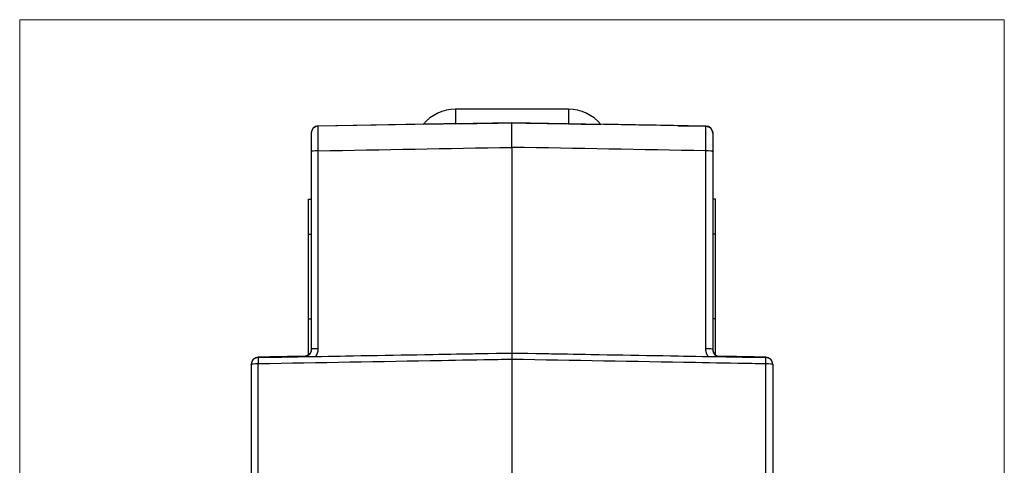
# Model space of a CAD drawing. Header units: millimetres. Extents: x 52 to 577, y 47 to 373.
# Tile 6 of 14: x 52 to 122, y 258 to 289. Entities that reach past the tile are written whole.
import ezdxf

# ---------------------------------------------------------------- set-up
doc = ezdxf.new("R2010")
doc.units = ezdxf.units.MM
doc.layers.add('1', color=7, linetype='Continuous', true_color=0xffffff)

msp = doc.modelspace()

# ---------------------------------------------------------------- linework, layer by layer
at = {"layer": '1', "color": 8, "linetype": 'Continuous', "lineweight": 18}
for p, q in [((52.456, 130.648), (52.456, 289.352)), ((122.294, 289.352), (52.456, 289.352)), ((122.294, 289.352), (122.294, 130.648))]:
    msp.add_line(p, q, dxfattribs=at)
at = {"layer": '1', "color": 18, "linetype": 'Continuous', "lineweight": 25}
for p, q in [((91.375, 283.002), (83.375, 283.002)), ((83.375, 283.002), (83.375, 281.973)), ((91.375, 283.002), (91.375, 281.973)), ((87.375, 282.043), (73.626, 281.803)), ((81.087, 281.942), (73.626, 281.812)), ((73.626, 281.803), (73.626, 281.812)), ((87.375, 282.043), (87.375, 282.043)), ((93.888, 281.929), (87.375, 282.043)), ((87.375, 280.301), (87.375, 282.043)), ((101.124, 281.812), (93.663, 281.942)), ((99.128, 281.838), (98.832, 281.843)), ((99.128, 281.838), (101.124, 281.803)), ((101.124, 281.803), (101.124, 281.812)), ((73.626, 266.029), (73.626, 280.061)), ((87.375, 280.302), (87.375, 265.723)), ((101.124, 266.029), (101.124, 280.061)), ((73.135, 279.996), (73.135, 265.983)), ((101.615, 279.996), (101.615, 265.974)), ((72.935, 276.639), (72.935, 276.64)), ((72.935, 276.64), (73.135, 276.64)), ((72.935, 274.138), (72.935, 276.639)), ((72.935, 276.639), (73.135, 276.639)), ((101.815, 276.64), (101.615, 276.64)), ((101.815, 276.639), (101.615, 276.639)), ((101.815, 276.639), (101.815, 276.64)), ((101.815, 274.138), (101.815, 276.639)), ((72.935, 274.138), (73.135, 274.138)), ((72.935, 268.138), (72.935, 274.138)), ((101.815, 274.138), (101.615, 274.138)), ((101.815, 268.138), (101.815, 274.138)), ((72.935, 265.639), (72.935, 268.138)), ((72.935, 268.138), (73.135, 268.138)), ((101.815, 268.138), (101.615, 268.138)), ((101.815, 265.639), (101.815, 268.138)), ((69.366, 265.429), (69.366, 265.408)), ((72.689, 265.467), (72.689, 265.486)), ((72.935, 265.639), (73.014, 265.639)), ((72.935, 265.639), (72.998, 265.639)), ((87.375, 265.722), (87.375, 265.723)), ((101.736, 265.639), (101.815, 265.639)), ((101.815, 265.639), (101.752, 265.639)), ((102.061, 265.486), (102.061, 265.467)), ((105.384, 265.408), (105.384, 265.429)), ((68.875, 264.908), (68.875, 264.929)), ((68.875, 264.908), (68.875, 251.228)), ((69.366, 251.138), (69.366, 264.952)), ((87.375, 265.267), (87.375, 251.399)), ((105.384, 251.138), (105.384, 264.952)), ((105.875, 264.929), (105.875, 264.908)), ((105.875, 264.908), (105.875, 251.228))]:
    msp.add_line(p, q, dxfattribs=at)
for centre, radius, start, end in [((83.375, 280.002), 3, 90, 139.95724), ((91.375, 280.002), 3, 40.07359, 90), ((73.635, 281.312), 0.5, 91, 180), ((101.115, 281.312), 0.5, 0, 89)]:
    msp.add_arc(centre, radius, start, end, dxfattribs=at)
for centre, major_axis, ratio, start_param, end_param in [((-996.209, 263.13), (1138.427, 19.871), 0.000003, 5.960262, 5.971524), ((1166.651, 263.206), (-1134.114, 19.796), 0.000003, 0.312242, 0.323527), ((73.635, 279.996), (0.5, 0), 0.128908, 1.588249, 3.141593), ((101.115, 279.996), (-0.5, 0), 0.128908, 3.141593, 4.694936), ((69.375, 264.929), (0.5, 0), 1, 1.58825, 3.132621), ((69.375, 264.908), (-0.5, 0), 1, 4.729842, 6.283185), ((69.375, 264.908), (0.009, -0.5), 0.015966, 3.141768, 4.623294), ((101.115, 265.983), (-0.5, 0), 0.091549, 3.139825, 4.694936), ((105.375, 264.929), (0.5, 0), 1, 0.008972, 1.553343), ((105.375, 264.908), (-0.5, 0), 1, 3.141593, 4.694936), ((105.375, 264.908), (0.009, 0.5), 0.015966, 4.801484, 6.28301), ((69.375, 264.908), (0.5, 0), 0.0887, 1.58825, 3.141593), ((105.375, 264.908), (0.5, 0), 0.0887, 0, 1.553343)]:
    msp.add_ellipse(centre, major_axis=major_axis, ratio=ratio, start_param=start_param, end_param=end_param, dxfattribs=at)
for points, degree, knots in [([(73.626, 281.803), (73.598, 281.802), (73.568, 281.799), (73.508, 281.787), (73.478, 281.778), (73.418, 281.754), (73.389, 281.739), (73.334, 281.703), (73.307, 281.682), (73.26, 281.635), (73.238, 281.609), (73.201, 281.554), (73.186, 281.525), (73.161, 281.465), (73.152, 281.435), (73.139, 281.375), (73.136, 281.345), (73.135, 281.316)], 3, [0, 0, 0, 0, 0.125, 0.125, 0.25, 0.25, 0.375, 0.375, 0.5, 0.5, 0.625, 0.625, 0.75, 0.75, 0.875, 0.875, 1, 1, 1, 1]), ([(83.375, 281.973), (83.356, 281.973), (83.337, 281.973), (83.298, 281.972), (83.279, 281.972), (83.222, 281.971), (83.146, 281.969), (83.054, 281.968), (83, 281.967), (82.964, 281.966), (82.946, 281.966), (82.858, 281.964), (82.792, 281.963), (82.698, 281.962), (82.652, 281.961), (82.607, 281.96), (82.578, 281.96), (82.564, 281.959), (82.492, 281.958), (82.439, 281.957), (82.338, 281.955), (82.291, 281.955), (82.223, 281.953), (82.201, 281.953), (82.159, 281.952), (82.138, 281.952), (82.078, 281.951), (82.04, 281.95), (81.933, 281.948), (81.869, 281.947), (81.781, 281.946), (81.754, 281.945), (81.701, 281.945), (81.676, 281.944), (81.604, 281.943), (81.561, 281.942), (81.482, 281.941), (81.446, 281.94), (81.398, 281.939), (81.383, 281.939), (81.353, 281.939), (81.34, 281.938), (81.3, 281.938), (81.277, 281.937), (81.213, 281.936), (81.18, 281.936), (81.128, 281.935), (81.11, 281.935), (81.086, 281.935), (81.08, 281.934), (81.08, 281.935)], 3, [0, 0, 0, 0, 0.007831, 0.007831, 0.015661, 0.015661, 0.031322, 0.046984, 0.054814, 0.054814, 0.062645, 0.062645, 0.093967, 0.093967, 0.109629, 0.117459, 0.117459, 0.12529, 0.12529, 0.156612, 0.156612, 0.187935, 0.187935, 0.203596, 0.203596, 0.219257, 0.219257, 0.25058, 0.25058, 0.313225, 0.313225, 0.344547, 0.344547, 0.37587, 0.37587, 0.438515, 0.438515, 0.50116, 0.50116, 0.532482, 0.532482, 0.563805, 0.563805, 0.62645, 0.62645, 0.75174, 0.75174, 0.877029, 0.877029, 1, 1, 1, 1]), ([(91.375, 281.973), (91.394, 281.973), (91.413, 281.973), (91.452, 281.972), (91.471, 281.972), (91.528, 281.971), (91.604, 281.969), (91.696, 281.968), (91.75, 281.967), (91.786, 281.966), (91.804, 281.966), (91.892, 281.964), (91.958, 281.963), (92.052, 281.962), (92.098, 281.961), (92.143, 281.96), (92.172, 281.96), (92.186, 281.959), (92.258, 281.958), (92.311, 281.957), (92.412, 281.955), (92.459, 281.955), (92.527, 281.953), (92.549, 281.953), (92.591, 281.952), (92.612, 281.952), (92.672, 281.951), (92.71, 281.95), (92.817, 281.948), (92.881, 281.947), (92.968, 281.946), (92.996, 281.945), (93.049, 281.945), (93.074, 281.944), (93.146, 281.943), (93.189, 281.942), (93.268, 281.941), (93.304, 281.94), (93.352, 281.939), (93.367, 281.939), (93.397, 281.939), (93.41, 281.938), (93.45, 281.938), (93.473, 281.937), (93.537, 281.936), (93.57, 281.936), (93.622, 281.935), (93.64, 281.935), (93.664, 281.935), (93.67, 281.934), (93.67, 281.935)], 3, [0, 0, 0, 0, 0.00783, 0.00783, 0.01566, 0.01566, 0.031321, 0.046981, 0.054811, 0.054811, 0.062642, 0.062642, 0.093962, 0.093962, 0.109623, 0.117453, 0.117453, 0.125283, 0.125283, 0.156604, 0.156604, 0.187925, 0.187925, 0.203585, 0.203585, 0.219245, 0.219245, 0.250566, 0.250566, 0.313208, 0.313208, 0.344528, 0.344528, 0.375849, 0.375849, 0.438491, 0.438491, 0.501132, 0.501132, 0.532453, 0.532453, 0.563774, 0.563774, 0.626415, 0.626415, 0.751698, 0.751698, 0.876981, 0.876981, 1, 1, 1, 1]), ([(101.124, 281.803), (101.156, 281.802), (101.188, 281.798), (101.252, 281.785), (101.283, 281.775), (101.342, 281.749), (101.371, 281.734), (101.424, 281.697), (101.449, 281.676), (101.494, 281.63), (101.515, 281.605), (101.55, 281.551), (101.566, 281.522), (101.59, 281.462), (101.599, 281.431), (101.612, 281.367), (101.615, 281.335), (101.615, 281.303)], 3, [0, 0, 0, 0, 0.125, 0.125, 0.25, 0.25, 0.375, 0.375, 0.5, 0.5, 0.625, 0.625, 0.75, 0.75, 0.875, 0.875, 1, 1, 1, 1]), ([(101.124, 280.061), (101.126, 280.18), (101.127, 280.298), (101.13, 280.526), (101.131, 280.637), (101.133, 280.849), (101.134, 280.95), (101.135, 281.138), (101.135, 281.226), (101.135, 281.384), (101.135, 281.455), (101.134, 281.579), (101.133, 281.632), (101.131, 281.716), (101.13, 281.749), (101.127, 281.792), (101.126, 281.803), (101.124, 281.803)], 3, [0, 0, 0, 0, 0.125, 0.125, 0.25, 0.25, 0.375, 0.375, 0.5, 0.5, 0.625, 0.625, 0.75, 0.75, 0.875, 0.875, 1, 1, 1, 1]), ([(101.615, 281.303), (101.615, 281.303), (101.615, 281.199), (101.615, 281.1), (101.615, 280.737), (101.615, 280.502), (101.615, 280.26), (101.615, 279.996)], 2, [0, 0, 0, 0.25, 0.25, 0.5, 0.75, 0.75, 1, 1, 1]), ([(69.366, 265.408), (72.37, 265.46), (75.374, 265.513), (81.377, 265.617), (84.376, 265.67), (87.375, 265.722)], 3, [0, 0, 0, 0, 0.500404, 0.500404, 1, 1, 1, 1]), ([(73.135, 265.983), (73.135, 265.979), (73.135, 265.972), (73.135, 265.961), (73.134, 265.95), (73.133, 265.938), (73.132, 265.927), (73.131, 265.916), (73.129, 265.905), (73.127, 265.895), (73.125, 265.884), (73.123, 265.873), (73.12, 265.863), (73.118, 265.852), (73.115, 265.842), (73.111, 265.832), (73.108, 265.821), (73.105, 265.811), (73.101, 265.801), (73.097, 265.792), (73.093, 265.782), (73.088, 265.772), (73.084, 265.763), (73.079, 265.754), (73.074, 265.744), (73.069, 265.735), (73.064, 265.726), (73.059, 265.718), (73.053, 265.709), (73.048, 265.701), (73.042, 265.692), (73.036, 265.684), (73.03, 265.676), (73.024, 265.668), (73.017, 265.661), (73.011, 265.653), (73.004, 265.646), (72.997, 265.639), (72.991, 265.632), (72.984, 265.625), (72.977, 265.618), (72.97, 265.612), (72.962, 265.605), (72.955, 265.599), (72.948, 265.593), (72.94, 265.587), (72.933, 265.581), (72.925, 265.576), (72.917, 265.57), (72.909, 265.565), (72.902, 265.56), (72.894, 265.555), (72.886, 265.551), (72.878, 265.546), (72.87, 265.542), (72.862, 265.538), (72.854, 265.533), (72.845, 265.53), (72.837, 265.526), (72.829, 265.522), (72.821, 265.519), (72.813, 265.516), (72.804, 265.513), (72.796, 265.51), (72.788, 265.507), (72.779, 265.504), (72.771, 265.502), (72.763, 265.5), (72.755, 265.498), (72.746, 265.496), (72.738, 265.494), (72.73, 265.492), (72.721, 265.491), (72.713, 265.489), (72.705, 265.488), (72.697, 265.487), (72.691, 265.486), (72.689, 265.486)], 3, [0, 0, 0, 0, 0.015556, 0.03105, 0.046482, 0.061853, 0.077162, 0.09241, 0.107596, 0.122721, 0.137785, 0.152787, 0.167728, 0.182608, 0.197427, 0.212185, 0.226882, 0.241517, 0.256093, 0.270607, 0.28506, 0.299453, 0.313786, 0.328057, 0.342269, 0.35642, 0.37051, 0.384541, 0.398511, 0.412421, 0.426271, 0.440061, 0.453792, 0.467462, 0.481073, 0.494624, 0.508116, 0.521548, 0.53492, 0.548234, 0.561488, 0.574683, 0.587819, 0.600896, 0.613914, 0.626873, 0.639774, 0.652615, 0.665399, 0.678124, 0.690791, 0.703399, 0.715949, 0.728442, 0.740876, 0.753252, 0.765571, 0.777832, 0.790036, 0.802182, 0.814271, 0.826303, 0.838278, 0.850196, 0.862057, 0.873861, 0.885608, 0.8973, 0.908934, 0.920513, 0.932036, 0.943502, 0.954913, 0.966268, 0.977567, 0.988811, 1, 1, 1, 1]), ([(73.135, 265.964), (73.135, 265.965), (73.135, 265.966), (73.135, 265.968), (73.135, 265.969), (73.135, 265.971), (73.135, 265.971), (73.135, 265.972), (73.135, 265.972), (73.135, 265.972), (73.135, 265.972), (73.135, 265.971), (73.135, 265.97), (73.135, 265.968), (73.135, 265.966), (73.135, 265.964), (73.135, 265.962), (73.135, 265.959), (73.135, 265.956), (73.135, 265.952), (73.135, 265.948), (73.135, 265.944), (73.135, 265.94), (73.134, 265.931), (73.133, 265.919), (73.132, 265.902), (73.129, 265.885), (73.126, 265.867), (73.122, 265.849), (73.118, 265.834), (73.114, 265.821), (73.111, 265.812), (73.107, 265.802), (73.104, 265.793), (73.1, 265.783), (73.096, 265.774), (73.092, 265.765), (73.088, 265.755), (73.084, 265.746), (73.079, 265.737), (73.075, 265.728), (73.07, 265.719), (73.065, 265.711), (73.06, 265.702), (73.054, 265.693), (73.049, 265.685), (73.043, 265.676), (73.038, 265.668), (73.033, 265.661), (73.029, 265.656), (73.026, 265.652), (73.023, 265.648), (73.019, 265.644), (73.015, 265.639), (73.011, 265.634), (73.006, 265.628), (73.001, 265.622), (72.995, 265.617), (72.989, 265.61), (72.983, 265.604), (72.976, 265.597), (72.968, 265.59), (72.96, 265.583), (72.952, 265.576), (72.942, 265.569), (72.933, 265.562), (72.922, 265.554), (72.912, 265.547), (72.9, 265.54), (72.888, 265.532), (72.875, 265.525), (72.862, 265.518), (72.848, 265.511), (72.833, 265.505), (72.817, 265.498), (72.801, 265.492), (72.784, 265.487), (72.767, 265.481), (72.748, 265.477), (72.729, 265.473), (72.709, 265.469), (72.695, 265.468), (72.689, 265.467)], 3, [0, 0, 0, 0, 0.003909, 0.00763, 0.011203, 0.01467, 0.01808, 0.021483, 0.024926, 0.028459, 0.032125, 0.035966, 0.040015, 0.044304, 0.048857, 0.053694, 0.058834, 0.06429, 0.070073, 0.076194, 0.082659, 0.089475, 0.096647, 0.10418, 0.129024, 0.153606, 0.178002, 0.202293, 0.226563, 0.250899, 0.26397, 0.277037, 0.290101, 0.303163, 0.316227, 0.329294, 0.342365, 0.355443, 0.368528, 0.381624, 0.394731, 0.407852, 0.420986, 0.434138, 0.447307, 0.460495, 0.473705, 0.486937, 0.500193, 0.505814, 0.511998, 0.518752, 0.52608, 0.533983, 0.542465, 0.551528, 0.561173, 0.571403, 0.582219, 0.593622, 0.605615, 0.618198, 0.631373, 0.645141, 0.659506, 0.674469, 0.690032, 0.706199, 0.722973, 0.740358, 0.758361, 0.776985, 0.79624, 0.816133, 0.836675, 0.857877, 0.879756, 0.902327, 0.925611, 0.949632, 0.974418, 1, 1, 1, 1]), ([(72.689, 265.467), (72.706, 265.467), (72.722, 265.467), (72.753, 265.468), (72.768, 265.468), (72.798, 265.469), (72.813, 265.469), (72.842, 265.469), (72.857, 265.47), (72.901, 265.47), (72.93, 265.471), (72.991, 265.472), (73.021, 265.472), (73.114, 265.474), (73.179, 265.475), (73.264, 265.477), (73.281, 265.477), (73.316, 265.478), (73.334, 265.478), (73.387, 265.479), (73.423, 265.479), (73.459, 265.48)], 3, [0, 0, 0, 0, 0.0625, 0.0625, 0.125, 0.125, 0.1875, 0.1875, 0.25, 0.25, 0.375, 0.375, 0.5, 0.5, 0.75, 0.75, 0.8125, 0.8125, 0.875, 0.875, 1, 1, 1, 1]), ([(73.135, 265.983), (73.135, 265.982), (73.135, 265.981), (73.135, 265.974), (73.135, 265.969), (73.135, 265.964)], 3, [0, 0, 0, 0, 0.171957, 0.171957, 1, 1, 1, 1]), ([(87.375, 265.722), (87.375, 265.722), (87.375, 265.719), (87.375, 265.711), (87.375, 265.707), (87.375, 265.699), (87.375, 265.694), (87.375, 265.677), (87.375, 265.663), (87.375, 265.639), (87.375, 265.63), (87.375, 265.612), (87.375, 265.602), (87.375, 265.57), (87.375, 265.548), (87.375, 265.511), (87.375, 265.498), (87.375, 265.472), (87.375, 265.458), (87.375, 265.417), (87.375, 265.388), (87.375, 265.344), (87.375, 265.328), (87.375, 265.298), (87.375, 265.282), (87.375, 265.267)], 3, [0, 0, 0, 0, 0.125, 0.125, 0.1875, 0.1875, 0.25, 0.25, 0.375, 0.375, 0.4375, 0.4375, 0.5, 0.5, 0.625, 0.625, 0.6875, 0.6875, 0.75, 0.75, 0.875, 0.875, 0.9375, 0.9375, 1, 1, 1, 1]), ([(87.375, 265.722), (90.374, 265.67), (93.373, 265.617), (99.376, 265.513), (102.38, 265.46), (105.384, 265.408)], 3, [0, 0, 0, 0, 0.499596, 0.499596, 1, 1, 1, 1]), ([(101.29, 265.48), (101.288, 265.485), (101.282, 265.494), (101.273, 265.507), (101.265, 265.521), (101.256, 265.535), (101.249, 265.549), (101.241, 265.563), (101.233, 265.578), (101.226, 265.592), (101.219, 265.607), (101.212, 265.621), (101.206, 265.636), (101.2, 265.651), (101.194, 265.666), (101.188, 265.681), (101.182, 265.696), (101.177, 265.712), (101.172, 265.727), (101.165, 265.747), (101.159, 265.771), (101.151, 265.799), (101.145, 265.828), (101.139, 265.856), (101.134, 265.885), (101.13, 265.914), (101.127, 265.942), (101.125, 265.971), (101.124, 266), (101.124, 266.019), (101.124, 266.029)], 3, [0, 0, 0, 0, 0.027813, 0.055585, 0.083326, 0.111041, 0.138739, 0.166426, 0.19411, 0.221798, 0.249498, 0.277216, 0.304961, 0.332738, 0.360557, 0.388423, 0.416344, 0.444327, 0.47238, 0.500508, 0.551147, 0.601517, 0.651662, 0.701624, 0.751447, 0.801173, 0.850848, 0.900515, 0.950217, 1, 1, 1, 1]), ([(101.29, 265.48), (101.326, 265.479), (101.362, 265.479), (101.432, 265.478), (101.467, 265.477), (101.518, 265.476), (101.535, 265.476), (101.569, 265.475), (101.619, 265.474), (101.667, 265.474), (101.729, 265.472), (101.76, 265.472), (101.82, 265.471), (101.849, 265.47), (101.893, 265.47), (101.908, 265.469), (101.937, 265.469), (101.952, 265.469), (101.982, 265.468), (101.997, 265.468), (102.028, 265.467), (102.044, 265.467), (102.061, 265.467)], 3, [0, 0, 0, 0, 0.125, 0.125, 0.25, 0.25, 0.3125, 0.3125, 0.375, 0.5, 0.5, 0.625, 0.625, 0.75, 0.75, 0.8125, 0.8125, 0.875, 0.875, 0.9375, 0.9375, 1, 1, 1, 1]), ([(101.615, 265.981), (101.615, 265.953), (101.617, 265.926), (101.625, 265.877), (101.631, 265.854), (101.65, 265.791), (101.668, 265.755), (101.689, 265.719), (101.693, 265.713), (101.701, 265.7), (101.714, 265.683), (101.724, 265.669), (101.737, 265.654), (101.741, 265.649), (101.748, 265.642), (101.75, 265.64), (101.75, 265.64)], 3, [0, 0, 0, 0, 0.125, 0.125, 0.25, 0.25, 0.5, 0.5, 0.5625, 0.5625, 0.625, 0.75, 0.75, 0.875, 0.875, 1, 1, 1, 1]), ([(101.615, 265.974), (101.615, 265.974), (101.615, 265.974), (101.615, 265.974), (101.615, 265.974), (101.615, 265.973), (101.615, 265.971), (101.615, 265.967), (101.615, 265.958), (101.615, 265.943), (101.617, 265.922), (101.619, 265.899), (101.623, 265.876), (101.628, 265.848), (101.635, 265.823), (101.642, 265.801), (101.648, 265.785), (101.654, 265.769), (101.661, 265.754), (101.669, 265.738), (101.677, 265.723), (101.685, 265.708), (101.694, 265.694), (101.704, 265.679), (101.714, 265.665), (101.722, 265.654), (101.73, 265.645), (101.736, 265.638), (101.742, 265.631), (101.749, 265.624), (101.756, 265.616), (101.764, 265.608), (101.772, 265.6), (101.781, 265.591), (101.791, 265.583), (101.801, 265.575), (101.812, 265.566), (101.824, 265.557), (101.836, 265.549), (101.849, 265.54), (101.863, 265.532), (101.877, 265.524), (101.892, 265.516), (101.908, 265.509), (101.925, 265.501), (101.942, 265.495), (101.96, 265.488), (101.979, 265.483), (101.999, 265.477), (102.019, 265.473), (102.04, 265.469), (102.054, 265.468), (102.061, 265.467)], 3, [0, 0, 0, 0, 0.003567, 0.005328, 0.007075, 0.013951, 0.027411, 0.040703, 0.054978, 0.083839, 0.118494, 0.14595, 0.178262, 0.215545, 0.257875, 0.280134, 0.302433, 0.32477, 0.347148, 0.369567, 0.392027, 0.414529, 0.437075, 0.459664, 0.482297, 0.504976, 0.516168, 0.527943, 0.540312, 0.553283, 0.566864, 0.581061, 0.595881, 0.611327, 0.627405, 0.644119, 0.661471, 0.679466, 0.698106, 0.717393, 0.73733, 0.757919, 0.779161, 0.801059, 0.823614, 0.846827, 0.8707, 0.895234, 0.92043, 0.946289, 0.972812, 1, 1, 1, 1]), ([(101.615, 265.965), (101.615, 265.938), (101.617, 265.912), (101.624, 265.865), (101.629, 265.844), (101.647, 265.783), (101.663, 265.749), (101.682, 265.715), (101.686, 265.708), (101.693, 265.696), (101.697, 265.691), (101.707, 265.675), (101.714, 265.667), (101.724, 265.653), (101.728, 265.648), (101.734, 265.641), (101.736, 265.639), (101.736, 265.639)], 3, [0, 0, 0, 0, 0.124992, 0.124992, 0.249984, 0.249984, 0.499967, 0.499967, 0.562463, 0.562463, 0.624959, 0.624959, 0.749951, 0.749951, 0.874942, 0.874942, 1, 1, 1, 1]), ([(68.875, 264.934), (68.875, 264.933), (68.875, 264.933), (68.875, 264.931), (68.875, 264.93), (68.875, 264.929)], 3, [0, 0, 0, 0, 0.261143, 0.261143, 1, 1, 1, 1]), ([(87.375, 265.267), (87.042, 265.261), (86.709, 265.255), (85.042, 265.226), (83.709, 265.203), (78.04, 265.104), (73.703, 265.028), (69.366, 264.952)], 3, [0, 0, 0, 0, 0.055513, 0.055513, 0.277565, 0.277565, 1, 1, 1, 1]), ([(105.384, 264.952), (105.05, 264.958), (104.717, 264.964), (103.051, 264.993), (101.718, 265.016), (96.048, 265.115), (91.712, 265.191), (87.375, 265.267)], 3, [0, 0, 0, 0, 0.055513, 0.055513, 0.277565, 0.277565, 1, 1, 1, 1]), ([(105.875, 264.929), (105.875, 264.93), (105.875, 264.931), (105.875, 264.933), (105.875, 264.933), (105.875, 264.934)], 3, [0, 0, 0, 0, 0.738857, 0.738857, 1, 1, 1, 1])]:
    msp.add_open_spline(points, degree=degree, knots=knots, dxfattribs=at)
for points in [[(73.626, 280.061), (73.622, 281.047), (73.622, 281.802), (73.626, 281.803)], [(98.832, 281.843), (97.184, 281.871), (95.536, 281.9), (93.887, 281.929)], [(73.135, 281.303), (73.135, 281.303), (73.135, 280.736), (73.135, 279.996)], [(73.626, 280.061), (78.209, 280.141), (82.792, 280.221), (87.375, 280.302)], [(101.124, 280.061), (96.541, 280.141), (91.958, 280.221), (87.375, 280.302)], [(72.692, 265.487), (71.584, 265.468), (70.475, 265.448), (69.366, 265.429)], [(73.459, 265.48), (73.565, 265.639), (73.626, 265.828), (73.626, 266.029)], [(73.459, 265.48), (78.098, 265.561), (82.736, 265.642), (87.375, 265.723)], [(87.375, 265.723), (92.014, 265.642), (96.652, 265.561), (101.29, 265.48)], [(101.615, 265.983), (101.615, 265.73), (101.812, 265.513), (102.061, 265.486)], [(105.384, 265.429), (104.275, 265.448), (103.166, 265.468), (102.057, 265.487)]]:
    msp.add_open_spline(points, degree=3, dxfattribs=at)
for points, weights in [([(72.998, 265.639), (72.999, 265.639), (72.999, 265.639), (73, 265.64)], [1, 0.999998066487, 0.999998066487, 1]), ([(73.626, 266.029), (73.337, 266.028), (73.135, 266.01), (73.135, 265.983)], [1, 0.808833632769, 0.808833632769, 1]), ([(101.75, 265.64), (101.751, 265.639), (101.751, 265.639), (101.752, 265.639)], [1, 0.999998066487, 0.999998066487, 1])]:
    msp.add_rational_spline(points, weights, degree=3, dxfattribs=at)

doc.saveas('drawing.dxf')
